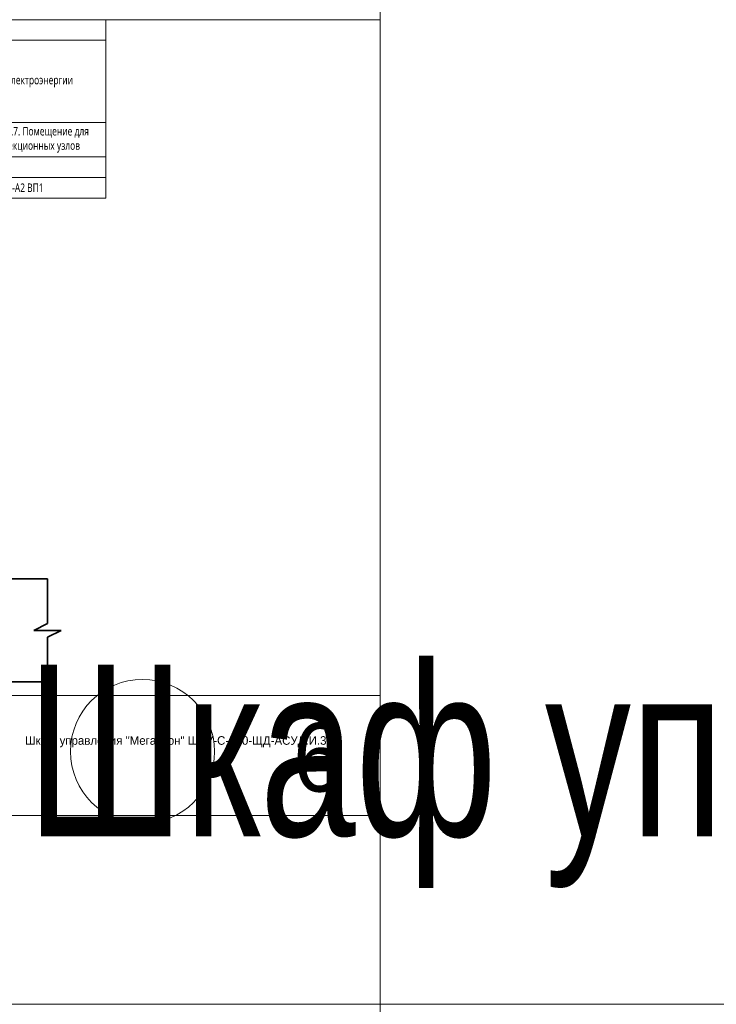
# Model space of a CAD drawing. Header units: millimetres. Extents: x -1173 to 6733, y -4591 to 345.
# Tile 15 of 93: x -282 to -79, y -2771 to -2484. Entities that reach past the tile are written whole.
import ezdxf
from ezdxf.enums import TextEntityAlignment as Align

# ---------------------------------------------------------------- set-up
doc = ezdxf.new("R2018")
doc.units = ezdxf.units.MM
doc.layers.get('0').update_dxf_attribs({"lineweight": 15})
doc.layers.add('AK_Equipment', color=7, linetype='Continuous', lineweight=35)
doc.layers.add('AK_Table', color=7, linetype='Continuous', lineweight=35)
doc.layers.add('UNPLOTTED', color=2, linetype='Continuous', lineweight=15, plot=False)
doc.styles.add('PT Sans Narrow', font='PTN57F.ttf')
doc.styles.get("Standard").update_dxf_attribs({"font": 'arial.ttf'})
doc.styles.add('Trebuchet MS', font='trebuc.ttf', dxfattribs={"width": 0.75})

# ---------------------------------------------------------------- blocks, each defined once
blk = doc.blocks.new('*U1')
at = {"layer": 'UNPLOTTED'}
blk.add_line((0, 90), (-185, 90), dxfattribs=at)
for points in [[(0, 0), (-395, 0), (-395, 287), (0, 287)], [(-185, 55), (0, 55), (0, 0), (-185, 0)]]:
    blk.add_lwpolyline(points, close=True, dxfattribs=at)
blk = doc.blocks.new('*U518')
for p, q in [((284, 0), (0, 0)), ((288, 0), (284, 0)), ((288, -13), (288, 0)), ((284, -15), (288, -13)), ((292, -15), (284, -15)), ((288, -17), (292, -15)), ((288, -30), (288, -17)), ((0, -30), (284, -30)), ((288, -30), (284, -30))]:
    blk.add_line(p, q)
at = {"style": 'Trebuchet MS', "width": 0.75}
blk.add_attdef('TAG1', text='', height=2.5, dxfattribs=at).set_placement((2, -27), align=Align.MIDDLE_LEFT)
at = {"lineweight": 30, "width": 0.75, "flags": 104}
blk.add_attdef('CATDESC', text='', height=2.5, dxfattribs=at).set_placement((282, -25), align=Align.MIDDLE_RIGHT)
at = {"layer": 'UNPLOTTED', "style": 'Trebuchet MS', "width": 0.75, "flags": 8}
for tag, p in [('DESC1', (1, -3)), ('DESC2', (1, -5)), ('DESC3', (1, -7)), ('FAMILY', (1, -13.73)), ('SYSTEM_NAME', (1, -17.99)), ('POSITION_N', (1, -15.99))]:
    blk.add_attdef(tag, p, '', height=1, dxfattribs=at)
blk = doc.blocks.new('*T517')
at = {"layer": 'AK_Table', "color": 0, "linetype": 'ByBlock', "lineweight": -2, "transparency": 16777216}
for p, q in [((0, 0), (315, 0)), ((0, 0), (0, -52)), ((25, 0), (25, -52)), ((315, 0), (315, -52)), ((25, -6), (315, -6)), ((43, -6), (43, -30)), ((61, -6), (61, -30)), ((79, -6), (79, -30)), ((97, -6), (97, -30)), ((115, -6), (115, -30)), ((133, -6), (133, -30)), ((151, -6), (151, -30)), ((169, -6), (169, -30)), ((187, -6), (187, -30)), ((205, -6), (205, -30)), ((223, -6), (223, -30)), ((241, -6), (241, -30)), ((265, -6), (265, -52)), ((0, -30), (315, -30)), ((0, -40), (315, -40)), ((43, -40), (43, -46)), ((61, -40), (61, -46)), ((79, -40), (79, -46)), ((97, -40), (97, -52)), ((115, -40), (115, -46)), ((133, -40), (133, -46)), ((151, -40), (151, -46)), ((169, -40), (169, -52)), ((187, -40), (187, -46)), ((205, -40), (205, -46)), ((223, -40), (223, -46)), ((241, -40), (241, -52)), ((0, -46), (315, -46)), ((0, -52), (315, -52))]:
    blk.add_line(p, q, dxfattribs=at)
at = {"layer": 'AK_Table', "color": 0, "transparency": 16777216, "char_height": 2.5, "attachment_point": 5, "style": 'Trebuchet MS'}
for s, insert, width in [('Контроль ', (170, -3), 289), ('Автомат. выключат. 1 включен', (34, -18), 17), ('Автомат. выключат. 2 включен', (52, -18), 17), ('Наличие напряжения на вводе 1', (70, -18), 17), ('Наличие напряжения на вводе 2', (88, -18), 17), ('Автомат. выключат. 1 включен', (106, -18), 17), ('Автомат. выключат. 2 включен', (124, -18), 17), ('Автомат. выключат. 1 включен', (178, -18), 17), ('Автомат. выключат. 2 включен', (196, -18), 17), ('Наименование', (12.5, -15), 24), ('АВР "Положение 1"', (142, -18), 17), ('АВР "Положение 2"', (160, -18), 17), ('АВР "Положение 1"', (214, -18), 17), ('АВР "Положение 2"', (232, -18), 17), ('Качество электроэнергии', (253, -18), 23), ('Качество электроэнергии', (290, -18), 49), ('Место отбора параметра', (12.5, -35), 23), ('-2 этаж. Пом. 5.7. Помещение для установки секционных узлов', (290, -35), 49), ('-1 этаж. Пом. 5.16. Электрощитовая', (145, -35), 239), ('Чертеж установки', (12.5, -43), 23), ('Позиция', (12.5, -49), 23), ('ВРУ-А1-ВП1', (61, -49), 71), ('ВРУ-А1-АВР1', (133, -49), 71), ('ВРУ-А1-РП4-АВР', (205, -49), 71), ('ВРУ-А1-ВП1', (253, -49), 23), ('ВРУ-А2 ВП1', (290, -49), 49)]:
    blk.add_mtext(s, dxfattribs=dict(at, insert=insert, width=width))

msp = doc.modelspace()

# ---------------------------------------------------------------- linework, layer by layer
at = {"layer": 'UNPLOTTED', "color": 2, "true_color": 0xf1eb1f}
for p, direction in [((-177, -2043), (0, 1)), ((-778, -2771), (1, 0))]:
    msp.add_xline(p, direction, dxfattribs=at)
at = {"layer": 'UNPLOTTED'}
msp.add_circle((-246.29, -2697.3), 21, dxfattribs=at)

# ---------------------------------------------------------------- block references
msp.add_blockref('*T517', (-572, -2484))
at = {"layer": 'AK_Equipment'}
ref = msp.add_blockref('*U518', (-562, -2647), dxfattribs=at)
lines = msp.add_mtext('\\W0.7500;Шкаф управления "Мегатрон" ШАУ-С-220-ЩД-АСУД.И.3.1 ', dxfattribs={"layer": '0', "insert": (-280, -2672), "char_height": 50, "attachment_point": 1})
ref.add_attrib('CATDESC', '', (-280, -2672), dxfattribs={"flags": 104}).embed_mtext(lines)
at = {"layer": 'UNPLOTTED'}
msp.add_blockref('*U1', (-177, -2771), dxfattribs=at)

# ---------------------------------------------------------------- texts
at = {"layer": 'UNPLOTTED', "color": 3, "style": 'PT Sans Narrow'}
msp.add_text('6', height=20, dxfattribs=at).set_placement((-195, -2709), align=Align.CENTER)
at = {"layer": 'UNPLOTTED', "style": 'PT Sans Narrow'}
msp.add_text('Шкаф управления "Мегатрон" ШАУ-С-220-ЩД-АСУД.И.3.1 ', height=2.5, dxfattribs=at).set_placement((-280.51, -2695.35))

doc.saveas('drawing.dxf')
